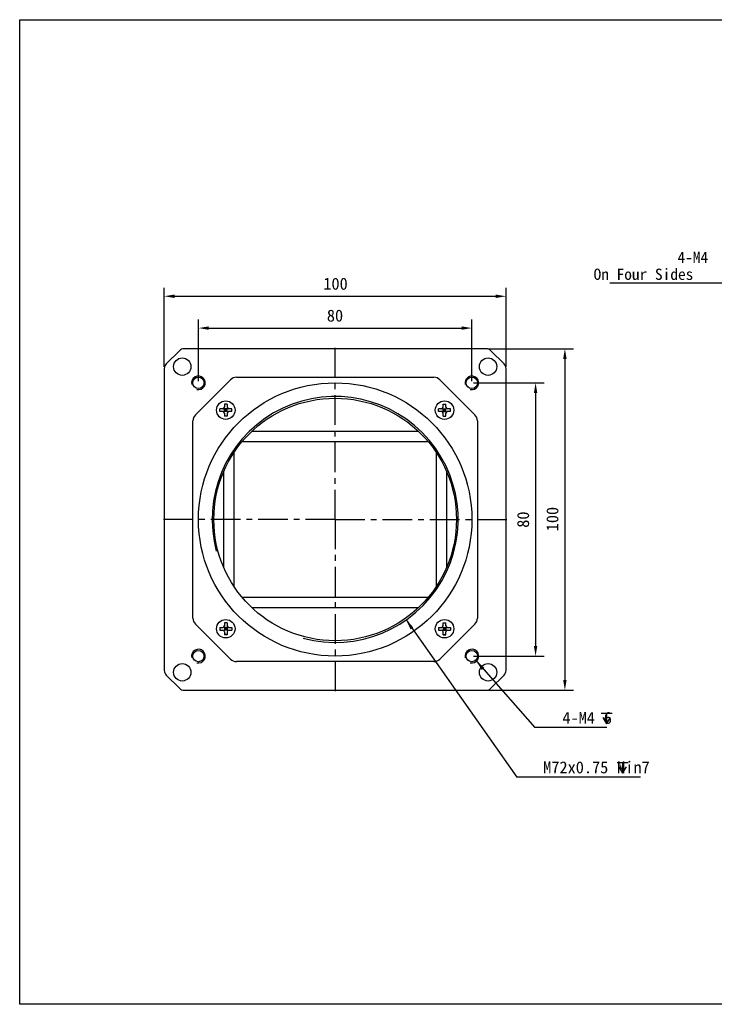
# Model space of a CAD drawing. Header units: millimetres. Extents: x 8 to 542, y 18 to 307.
# Tile 1 of 8: x 8 to 212, y 18 to 307. Entities that reach past the tile are written whole.
import ezdxf

# ---------------------------------------------------------------- set-up
doc = ezdxf.new("R2010")
doc.units = ezdxf.units.MM
doc.header["$LTSCALE"] = 23.1
doc.header["$PDMODE"] = 3
doc.header["$PDSIZE"] = 8
doc.linetypes.add('CENTER', pattern=[0.6, 0.375, -0.075, 0.075, -0.075])
doc.layers.get('0').update_dxf_attribs({"linetype": 'CONTINUOUS'})
doc.layers.get('Defpoints').update_dxf_attribs({"linetype": 'CONTINUOUS'})
for name, color, linetype in [('00_COMPONENTS', 7, 'CONTINUOUS'), ('03_ALL_AXES', 7, 'CONTINUOUS'), ('51__DRAFT_DIMS', 7, 'CONTINUOUS')]:
    doc.layers.add(name, color=color, linetype=linetype)
doc.styles.get("Standard").update_dxf_attribs({"font": 'simfang.ttf'})
doc.dimstyles.new('DIMSTYLE_1', dxfattribs={"dimtxt": 3, "dimasz": 3, "dimexe": 2.5, "dimexo": 0.5, "dimgap": 0.75, "dimtad": 1, "dimdsep": 46, "dimtxsty": 'STANDARD', "dimblk": '_FILLED', "dimblk1": '_FILLED', "dimblk2": '_FILLED', "dimcen": 0.09, "dimclrt": 3, "dimazin": 2, "dimtp": 0.3, "dimtm": 0.3, "dimtfac": 1, "dimtofl": 0, "dimtmove": 0, "dimatfit": 3, "dimldrblk": '_FILLED', "dimfxl": 1, "dimtolj": 1, "dimarcsym": 0})

# ---------------------------------------------------------------- blocks, each defined once
blk = doc.blocks.new('_FILLED')
at = {"color": 0, "linetype": 'ByBlock'}
blk.add_solid([(0, 0), (-1, 0.167), (-1, -0.167)], dxfattribs=at)
blk = doc.blocks.new('*D1')
at = {"layer": '51__DRAFT_DIMS', "color": 0, "lineweight": -2}
for p, q in [((50.78, 204.97), (50.78, 228.14)), ((150.78, 204.97), (150.78, 228.14)), ((53.78, 225.64), (147.78, 225.64))]:
    blk.add_line(p, q, dxfattribs=at)
at = {"layer": 'Defpoints', "color": 0}
for p in [(150.78, 225.64), (50.78, 204.47), (150.78, 204.47)]:
    blk.add_point(p, dxfattribs=at)
at = {"layer": '51__DRAFT_DIMS', "color": 0, "linetype": 'ByBlock', "lineweight": -2, "xscale": 3, "yscale": 3, "zscale": 3, "rotation": 180}
blk.add_blockref('_FILLED', (50.78, 225.64), dxfattribs=at)
at = {"layer": '51__DRAFT_DIMS', "color": 0, "linetype": 'ByBlock', "lineweight": -2, "xscale": 3, "yscale": 3, "zscale": 3}
blk.add_blockref('_FILLED', (150.78, 225.64), dxfattribs=at)
at = {"layer": '51__DRAFT_DIMS', "insert": (100.89, 231.06), "char_height": 3.5, "attachment_point": 2, "line_spacing_factor": 0.9}
blk.add_mtext('\\A1;100', dxfattribs=at)
blk = doc.blocks.new('*D2')
at = {"layer": '51__DRAFT_DIMS', "color": 0, "lineweight": -2}
for p, q in [((145.45, 210.29), (170.51, 210.29)), ((168.01, 207.29), (168.01, 113.29)), ((145.45, 110.29), (170.51, 110.29))]:
    blk.add_line(p, q, dxfattribs=at)
at = {"layer": 'Defpoints', "color": 0}
for p in [(144.95, 210.29), (144.95, 110.29), (168.01, 110.29)]:
    blk.add_point(p, dxfattribs=at)
at = {"layer": '51__DRAFT_DIMS', "color": 0, "linetype": 'ByBlock', "lineweight": -2, "xscale": 3, "yscale": 3, "zscale": 3}
for p, rotation in [((168.01, 210.29), 89.99999999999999), ((168.01, 110.29), 270)]:
    blk.add_blockref('_FILLED', p, dxfattribs=dict(at, rotation=rotation))
at = {"layer": '51__DRAFT_DIMS', "insert": (162.59, 160.41), "char_height": 3.5, "attachment_point": 2, "rotation": 90, "line_spacing_factor": 0.9}
blk.add_mtext('\\A1;100', dxfattribs=at)
blk = doc.blocks.new('*D3')
at = {"layer": '51__DRAFT_DIMS', "color": 0, "lineweight": -2}
for p, q in [((60.78, 200.79), (60.78, 218.82)), ((63.78, 216.32), (137.78, 216.32)), ((140.78, 200.79), (140.78, 218.82))]:
    blk.add_line(p, q, dxfattribs=at)
at = {"layer": 'Defpoints', "color": 0}
for p in [(140.78, 216.32), (60.78, 200.29), (140.78, 200.29)]:
    blk.add_point(p, dxfattribs=at)
at = {"layer": '51__DRAFT_DIMS', "color": 0, "linetype": 'ByBlock', "lineweight": -2, "xscale": 3, "yscale": 3, "zscale": 3, "rotation": 180}
blk.add_blockref('_FILLED', (60.78, 216.32), dxfattribs=at)
at = {"layer": '51__DRAFT_DIMS', "color": 0, "linetype": 'ByBlock', "lineweight": -2, "xscale": 3, "yscale": 3, "zscale": 3}
blk.add_blockref('_FILLED', (140.78, 216.32), dxfattribs=at)
at = {"layer": '51__DRAFT_DIMS', "insert": (100.74, 221.73), "char_height": 3.5, "attachment_point": 2, "line_spacing_factor": 0.9}
blk.add_mtext('\\A1;80', dxfattribs=at)
blk = doc.blocks.new('*D4')
at = {"layer": '51__DRAFT_DIMS', "color": 0, "lineweight": -2}
for p, q in [((141.28, 200.29), (161.93, 200.29)), ((159.43, 197.29), (159.43, 123.29)), ((141.28, 120.29), (161.93, 120.29))]:
    blk.add_line(p, q, dxfattribs=at)
at = {"layer": 'Defpoints', "color": 0}
for p in [(140.78, 200.29), (140.78, 120.29), (159.43, 120.29)]:
    blk.add_point(p, dxfattribs=at)
at = {"layer": '51__DRAFT_DIMS', "color": 0, "linetype": 'ByBlock', "lineweight": -2, "xscale": 3, "yscale": 3, "zscale": 3}
for p, rotation in [((159.43, 200.29), 89.99999999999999), ((159.43, 120.29), 270)]:
    blk.add_blockref('_FILLED', p, dxfattribs=dict(at, rotation=rotation))
at = {"layer": '51__DRAFT_DIMS', "insert": (154.02, 160.25), "char_height": 3.5, "attachment_point": 2, "rotation": 90, "line_spacing_factor": 0.9}
blk.add_mtext('\\A1;80', dxfattribs=at)

msp = doc.modelspace()

# ---------------------------------------------------------------- linework, layer by layer
msp.add_lwpolyline([(8.473, 306.604), (542.448, 306.604), (542.448, 18.358), (8.473, 18.358)], close=True)
at = {"layer": '00_COMPONENTS', "color": 7}
for p, q in [((55.198, 209.709), (51.369, 205.88)), ((144.955, 210.295), (56.612, 210.295)), ((150.198, 205.88), (146.369, 209.709)), ((50.783, 204.466), (50.783, 116.123)), ((71.9, 201.915), (129.667, 201.915)), ((150.783, 116.123), (150.783, 204.466)), ((59.895, 190.946), (70.132, 201.183)), ((131.434, 201.183), (141.672, 190.946)), ((68.383, 194.045), (68.383, 193.195)), ((69.183, 194.045), (68.383, 194.045)), ((69.183, 194.017), (68.383, 194.017)), ((69.183, 194.045), (69.183, 193.195)), ((132.383, 193.195), (132.383, 194.045)), ((132.383, 194.045), (133.183, 194.045)), ((132.383, 194.017), (133.183, 194.017)), ((133.183, 193.195), (133.183, 194.045)), ((67.033, 191.895), (67.033, 192.695)), ((67.883, 192.695), (67.033, 192.695)), ((67.883, 191.895), (67.033, 191.895)), ((67.061, 191.895), (67.061, 192.695)), ((68.237, 191.748), (69.33, 192.841)), ((69.33, 191.748), (68.237, 192.841)), ((68.383, 191.895), (68.383, 192.695)), ((69.183, 192.695), (68.383, 192.695)), ((69.183, 192.295), (68.383, 192.295)), ((69.183, 191.895), (68.383, 191.895)), ((68.383, 191.395), (68.383, 190.545)), ((69.183, 190.572), (68.383, 190.572)), ((69.183, 190.545), (68.383, 190.545)), ((68.783, 191.895), (68.783, 192.695)), ((69.183, 191.895), (69.183, 192.695)), ((69.183, 191.395), (69.183, 190.545)), ((70.533, 192.695), (69.683, 192.695)), ((70.533, 191.895), (69.683, 191.895)), ((70.506, 191.895), (70.506, 192.695)), ((70.533, 191.895), (70.533, 192.695)), ((131.033, 191.895), (131.033, 192.695)), ((131.883, 192.695), (131.033, 192.695)), ((131.883, 191.895), (131.033, 191.895)), ((131.061, 191.895), (131.061, 192.695)), ((132.237, 191.748), (133.33, 192.841)), ((133.33, 191.748), (132.237, 192.841)), ((132.383, 191.895), (132.383, 192.695)), ((132.383, 192.695), (133.183, 192.695)), ((132.383, 192.295), (133.183, 192.295)), ((132.383, 191.895), (133.183, 191.895)), ((132.383, 190.545), (132.383, 191.395)), ((132.383, 190.572), (133.183, 190.572)), ((132.383, 190.545), (133.183, 190.545)), ((132.783, 191.895), (132.783, 192.695)), ((133.183, 191.895), (133.183, 192.695)), ((133.183, 190.545), (133.183, 191.395)), ((134.533, 192.695), (133.683, 192.695)), ((134.533, 191.895), (133.683, 191.895)), ((134.506, 191.895), (134.506, 192.695)), ((134.533, 191.895), (134.533, 192.695)), ((59.163, 131.411), (59.163, 189.178)), ((142.404, 189.178), (142.404, 131.411)), ((76.453, 186.145), (125.114, 186.145)), ((73.616, 183.145), (127.951, 183.145)), ((71.233, 140.622), (71.233, 179.967)), ((130.333, 179.967), (130.333, 140.622)), ((68.233, 146.128), (68.233, 174.461)), ((133.333, 174.462), (133.333, 146.128)), ((127.951, 137.445), (73.616, 137.445)), ((125.114, 134.445), (76.453, 134.445)), ((68.383, 130.045), (68.383, 129.195)), ((69.183, 130.045), (68.383, 130.045)), ((69.183, 130.017), (68.383, 130.017)), ((69.183, 130.045), (69.183, 129.195)), ((132.383, 130.045), (133.183, 130.045)), ((132.383, 129.195), (132.383, 130.045)), ((132.383, 130.017), (133.183, 130.017)), ((133.183, 129.195), (133.183, 130.045)), ((70.132, 119.406), (59.895, 129.644)), ((67.033, 128.695), (67.033, 127.895)), ((67.033, 128.695), (67.883, 128.695)), ((67.033, 127.895), (67.883, 127.895)), ((67.061, 128.695), (67.061, 127.895)), ((69.33, 127.748), (68.237, 128.841)), ((68.237, 127.748), (69.33, 128.841)), ((68.383, 128.695), (68.383, 127.895)), ((69.183, 128.695), (68.383, 128.695)), ((69.183, 128.295), (68.383, 128.295)), ((69.183, 127.895), (68.383, 127.895)), ((68.383, 127.395), (68.383, 126.545)), ((68.783, 128.695), (68.783, 127.895)), ((69.183, 128.695), (69.183, 127.895)), ((69.183, 127.395), (69.183, 126.545)), ((69.683, 128.695), (70.533, 128.695)), ((69.683, 127.895), (70.533, 127.895)), ((70.506, 128.695), (70.506, 127.895)), ((70.533, 128.695), (70.533, 127.895)), ((131.033, 128.695), (131.883, 128.695)), ((131.033, 128.695), (131.033, 127.895)), ((131.033, 127.895), (131.883, 127.895)), ((131.061, 128.695), (131.061, 127.895)), ((141.672, 129.644), (131.434, 119.406)), ((133.33, 127.748), (132.237, 128.841)), ((132.237, 127.748), (133.33, 128.841)), ((132.383, 128.695), (133.183, 128.695)), ((132.383, 128.695), (132.383, 127.895)), ((132.383, 128.295), (133.183, 128.295)), ((132.383, 127.895), (133.183, 127.895)), ((132.383, 126.545), (132.383, 127.395)), ((132.783, 128.695), (132.783, 127.895)), ((133.183, 128.695), (133.183, 127.895)), ((133.183, 126.545), (133.183, 127.395)), ((133.683, 128.695), (134.533, 128.695)), ((133.683, 127.895), (134.533, 127.895)), ((134.506, 128.695), (134.506, 127.895)), ((134.533, 128.695), (134.533, 127.895)), ((69.183, 126.572), (68.383, 126.572)), ((69.183, 126.545), (68.383, 126.545)), ((132.383, 126.572), (133.183, 126.572)), ((132.383, 126.545), (133.183, 126.545)), ((129.667, 118.674), (71.9, 118.674)), ((51.369, 114.709), (55.198, 110.88)), ((146.369, 110.88), (150.198, 114.709)), ((56.612, 110.295), (144.955, 110.295))]:
    msp.add_line(p, q, dxfattribs=at)
for centre, radius in [((56.041, 205.037), 2.55), ((145.526, 205.037), 2.55), ((60.783, 200.295), 1.65), ((140.783, 200.295), 1.65), ((100.783, 160.295), 40), ((100.783, 160.295), 35.5), ((68.783, 192.295), 2.7), ((132.783, 192.295), 2.7), ((68.783, 128.295), 2.7), ((132.783, 128.295), 2.7), ((60.783, 120.295), 1.65), ((140.783, 120.295), 1.65), ((56.041, 115.552), 2.55), ((145.526, 115.552), 2.55)]:
    msp.add_circle(centre, radius, dxfattribs=at)
for centre, radius, start, end in [((56.612, 208.295), 2, 90, 135), ((144.955, 208.295), 2, 45, 90), ((52.783, 204.466), 2, 135, 180), ((148.783, 204.466), 2, 0, 45), ((71.9, 199.415), 2.5, 90, 135), ((129.667, 199.415), 2.5, 45, 90), ((67.883, 193.195), 0.5, 270, 360), ((69.683, 193.195), 0.5, 180, 270), ((131.883, 193.195), 0.5, 270, 360), ((133.683, 193.195), 0.5, 180, 270), ((61.663, 189.178), 2.5, 135, 180), ((67.883, 191.395), 0.5, 0, 90), ((69.683, 191.395), 0.5, 90, 180), ((131.883, 191.395), 0.5, 0, 90), ((133.683, 191.395), 0.5, 90, 180), ((139.904, 189.178), 2.5, 0, 45), ((61.663, 131.411), 2.5, 180, 225), ((139.904, 131.411), 2.5, 315, 360), ((67.883, 129.195), 0.5, 270, 360), ((67.883, 127.395), 0.5, 0, 90), ((69.683, 129.195), 0.5, 180, 270), ((69.683, 127.395), 0.5, 90, 180), ((131.883, 129.195), 0.5, 270, 360), ((131.883, 127.395), 0.5, 0, 90), ((133.683, 129.195), 0.5, 180, 270), ((133.683, 127.395), 0.5, 90, 180), ((71.9, 121.174), 2.5, 225, 270), ((129.667, 121.174), 2.5, 270, 315), ((52.783, 116.123), 2, 180, 225), ((148.783, 116.123), 2, 315, 360), ((56.612, 112.295), 2, 225, 270), ((144.955, 112.295), 2, 270, 315)]:
    msp.add_arc(centre, radius, start, end, dxfattribs=at)
at = {"layer": '00_COMPONENTS', "color": 8}
for centre, radius in [((60.783, 200.295), 2), ((140.783, 200.295), 2), ((100.783, 160.295), 36), ((60.783, 120.295), 2), ((140.783, 120.295), 2)]:
    msp.add_arc(centre, radius, 255, 195, dxfattribs=at)
at = {"layer": '03_ALL_AXES', "color": 1, "linetype": 'CENTER'}
for q in [(100.783, 210.845), (50.233, 160.295), (100.783, 109.745), (151.333, 160.295)]:
    msp.add_line((100.783, 160.295), q, dxfattribs=at)
at = {"layer": '51__DRAFT_DIMS', "color": 8}
for p, q in [((181.114, 229.555), (225.012, 229.555)), ((121.525, 130.871), (153.964, 84.854)), ((142.103, 118.792), (159.168, 99.352)), ((180.288, 99.352), (159.168, 99.352)), ((190.128, 84.854), (153.964, 84.854))]:
    msp.add_line(p, q, dxfattribs=at)
at = {"layer": '51__DRAFT_DIMS'}
for p, q in [((178.601, 103.568), (181.851, 103.568)), ((179.101, 102.318), (180.226, 100.444)), ((180.226, 103.568), (180.226, 100.444)), ((180.226, 100.444), (181.351, 102.318)), ((183.257, 89.155), (186.507, 89.155)), ((183.757, 87.905), (184.882, 86.03)), ((184.882, 89.155), (184.882, 86.03)), ((184.882, 86.03), (186.007, 87.905))]:
    msp.add_line(p, q, dxfattribs=at)

# ---------------------------------------------------------------- block references
at = {"layer": '51__DRAFT_DIMS', "color": 8, "xscale": 3, "yscale": 3, "zscale": 3}
for p, rotation in [((121.525, 130.871), 125.1812991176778), ((142.103, 118.792), 131.2795830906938)]:
    msp.add_blockref('_FILLED', p, dxfattribs=dict(at, rotation=rotation))

# ---------------------------------------------------------------- texts
at = {"layer": '51__DRAFT_DIMS'}
for s, p in [('4-M4', (200.955, 235.38)), ('On Four Sides', (176.403, 230.43))]:
    msp.add_text(s, height=3.3, dxfattribs=at).set_placement(p)
at = {"layer": '51__DRAFT_DIMS', "char_height": 3.5, "attachment_point": 1, "line_spacing_factor": 0.9}
for s, insert in [('\\A1;4-M4{\\Fgdt|c0;  }6', (167.265, 103.977)), ('\\A1;M72x0.75{\\Fgdt|c0;  }Min7', (161.66, 89.479))]:
    msp.add_mtext(s, dxfattribs=dict(at, insert=insert))

# ---------------------------------------------------------------- dimensions: what is measured, and where the dimension line sits
at = {"layer": '51__DRAFT_DIMS', "color": 8}
for base, p1, p2, picture, middle in [((150.783, 225.639), (50.783, 204.466), (150.783, 204.466), '*D1', (100.895, 225.639)), ((140.783, 216.317), (60.783, 200.295), (140.783, 200.295), '*D3', (100.739, 216.317))]:
    dim = msp.add_linear_dim(base=base, p1=p1, p2=p2, dimstyle='DIMSTYLE_1', override={"dimtxt": 3.5, "dimclrt": 256}, dxfattribs=at)
    dim.commit()
    dim.dimension.update_dxf_attribs({"geometry": picture, "text_midpoint": middle, "dimtype": 160})
for base, p1, p2, picture, middle in [((168.011, 110.295), (144.955, 210.295), (144.955, 110.295), '*D2', (168.011, 160.406)), ((159.432, 120.295), (140.783, 200.295), (140.783, 120.295), '*D4', (159.432, 160.251))]:
    dim = msp.add_linear_dim(base=base, p1=p1, p2=p2, angle=270, dimstyle='DIMSTYLE_1', override={"dimtxt": 3.5, "dimclrt": 256}, dxfattribs=at)
    dim.commit()
    dim.dimension.update_dxf_attribs({"geometry": picture, "text_midpoint": middle, "dimtype": 160})

doc.saveas('drawing.dxf')
